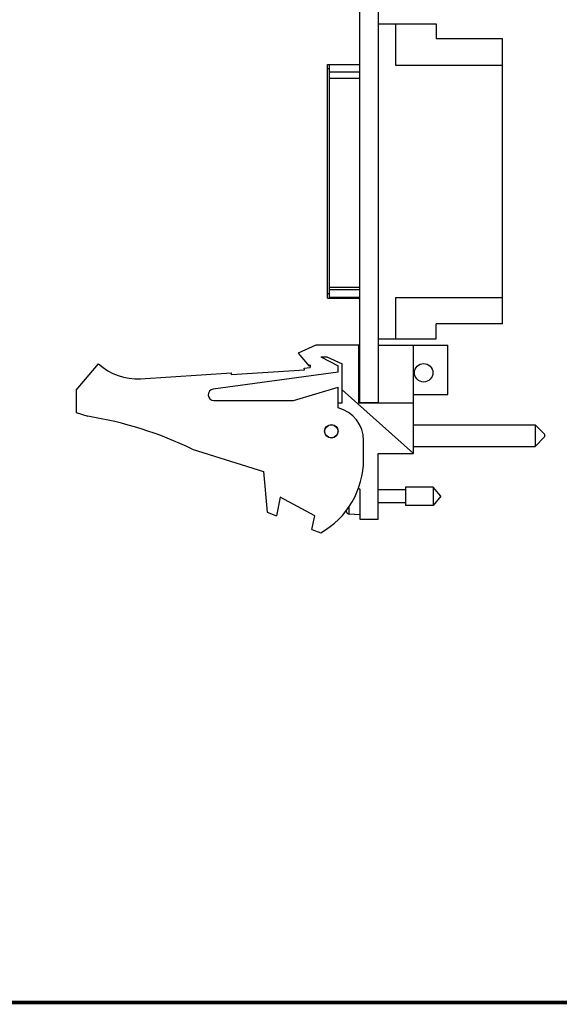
# Model space of a CAD drawing. Header units: inches. Extents: x 0.2 to 16.8, y 0.2 to 10.8.
# Tile 2 of 10: x 8.5 to 11.4, y 0.2 to 5.5. Entities that reach past the tile are written whole.
import ezdxf

# ---------------------------------------------------------------- set-up
doc = ezdxf.new("R2010")
doc.units = ezdxf.units.IN
doc.header["$LTSCALE"] = 0.935
doc.header["$MEASUREMENT"] = 0
doc.layers.get('0').update_dxf_attribs({"linetype": 'CONTINUOUS'})

msp = doc.modelspace()

# ---------------------------------------------------------------- linework, layer by layer
at = {"color": 7, "linetype": 'CONTINUOUS'}
for p, q in [((10.3167, 3.4599), (10.3167, 7.9029)), ((10.4167, 3.457), (10.4167, 7.9029)), ((10.4167, 5.4822), (10.7246, 5.4822)), ((10.5069, 5.4822), (10.5069, 5.2616)), ((10.7246, 5.4822), (10.7246, 5.4019)), ((11.079, 5.4019), (10.7246, 5.4019)), ((11.079, 3.8814), (11.079, 5.4019)), ((10.1443, 5.2647), (10.3167, 5.2647)), ((10.1443, 4.0186), (10.1443, 5.2647)), ((10.1522, 5.2647), (10.1522, 4.0186)), ((10.3167, 5.2626), (10.1522, 5.2626)), ((10.5069, 5.2616), (11.079, 5.2616)), ((10.1522, 5.2422), (10.1443, 5.2422)), ((10.3167, 5.2247), (10.1522, 5.2247)), ((10.3167, 5.1903), (10.1522, 5.1903)), ((10.3167, 4.075), (10.1522, 4.075)), ((10.3167, 4.0615), (10.1522, 4.0615)), ((10.1522, 4.041), (10.1443, 4.041)), ((10.1443, 4.0186), (10.3167, 4.0186)), ((10.3167, 4.0207), (10.1522, 4.0207)), ((10.5069, 4.0216), (11.079, 4.0216)), ((10.5069, 4.0216), (10.5069, 3.8011)), ((11.079, 3.8814), (10.7246, 3.8814)), ((10.7246, 3.8011), (10.7246, 3.8814)), ((10.4167, 3.8011), (10.7246, 3.8011)), ((10.0817, 3.767), (9.9867, 3.724)), ((10.3117, 3.767), (10.0817, 3.767)), ((10.3117, 3.457), (10.3117, 3.767)), ((10.4167, 3.767), (10.7867, 3.767)), ((10.6027, 3.188), (10.6027, 3.767)), ((10.7867, 3.504), (10.7867, 3.767)), ((9.9867, 3.724), (10.0467, 3.654)), ((10.1077, 3.704), (10.1399, 3.704)), ((10.1077, 3.704), (10.2017, 3.657)), ((10.1399, 3.704), (10.2217, 3.667)), ((8.8017, 3.527), (8.9217, 3.667)), ((9.6313, 3.6095), (10.0205, 3.635)), ((10.0198, 3.6449), (10.0517, 3.647)), ((10.0205, 3.635), (10.0198, 3.6449)), ((10.0467, 3.654), (10.0517, 3.6616)), ((10.0517, 3.6616), (10.0517, 3.647)), ((10.2017, 3.622), (10.2017, 3.657)), ((10.2217, 3.457), (10.2217, 3.667)), ((9.1453, 3.5877), (9.6306, 3.6195)), ((10.2017, 3.622), (9.5327, 3.5318)), ((9.6313, 3.6095), (9.6306, 3.6195)), ((8.8017, 3.527), (8.8017, 3.407)), ((9.9617, 3.472), (10.2017, 3.542)), ((10.2017, 3.432), (10.2017, 3.542)), ((10.6027, 3.188), (10.2217, 3.5286)), ((9.5367, 3.472), (9.9617, 3.472)), ((10.6027, 3.504), (10.7867, 3.504)), ((10.2217, 3.457), (10.2017, 3.457)), ((10.6027, 3.457), (10.3117, 3.457)), ((10.4167, 3.4599), (10.3167, 3.4599)), ((8.8017, 3.407), (8.8637, 3.3875)), ((10.6027, 3.3418), (11.2527, 3.3418)), ((11.3027, 3.2918), (11.2527, 3.3418)), ((11.2527, 3.3418), (11.2527, 3.2268)), ((11.3027, 3.2768), (11.2527, 3.2268)), ((11.3027, 3.2918), (11.3027, 3.2768)), ((9.4217, 3.2117), (9.8017, 3.092)), ((10.3367, 3.157), (10.3367, 3.2577)), ((10.6027, 3.2268), (11.2527, 3.2268)), ((10.4147, 3.188), (10.6027, 3.188)), ((10.4147, 2.838), (10.4147, 3.188)), ((9.8017, 3.092), (9.8217, 2.875)), ((10.3099, 3.0038), (10.3167, 2.998)), ((10.3167, 2.998), (10.3167, 2.838)), ((10.7085, 3.0092), (10.5604, 3.0092)), ((10.5604, 3.0092), (10.5604, 2.9108)), ((10.7498, 2.96), (10.7085, 3.0092)), ((10.7085, 3.0092), (10.7085, 2.9108)), ((9.8917, 2.9558), (9.8717, 2.8558)), ((10.0757, 2.8558), (9.8917, 2.9558)), ((10.5604, 2.9951), (10.4147, 2.9951)), ((10.7498, 2.96), (10.7085, 2.9108)), ((10.2596, 2.8653), (10.2596, 2.9055)), ((10.5604, 2.925), (10.4147, 2.925)), ((10.7085, 2.9108), (10.5604, 2.9108)), ((9.8217, 2.875), (9.8717, 2.8558)), ((10.0611, 2.783), (10.0757, 2.8558)), ((10.2453, 2.8768), (10.2453, 2.8855)), ((10.3167, 2.862), (10.2596, 2.8653)), ((10.3167, 2.838), (10.4147, 2.838)), ((10.0611, 2.783), (10.1077, 2.765))]:
    msp.add_line(p, q, dxfattribs=at)
at = {"color": 7, "linetype": 'CONTINUOUS', "const_width": 0.02}
msp.add_lwpolyline([(0.25, 0.2586), (16.75, 0.2586)], dxfattribs=at)
at = {"color": 7, "linetype": 'CONTINUOUS'}
for centre, radius in [((10.6577, 3.6194), 0.0492), ((10.1647, 3.307), 0.0365), ((10.1647, 3.307), 0.035)]:
    msp.add_circle(centre, radius, dxfattribs=at)
for centre, radius, start, end in [((9.1257, 3.887), 0.3, 227.1666, 273.7467), ((9.5367, 3.502), 0.03, 97.6845, 270), ((10.1567, 3.2577), 0.18, 0, 75.5225), ((8.5404, 1.3875), 2.026, 64.2145, 80.8167), ((9.8867, 3.157), 0.45, 299.4136, 360), ((10.5471, 2.96), 0.313, 194.1811, 195.4149), ((10.2605, 2.881), 0.0157, 195.4149, 266.6961)]:
    msp.add_arc(centre, radius, start, end, dxfattribs=at)

doc.saveas('drawing.dxf')
